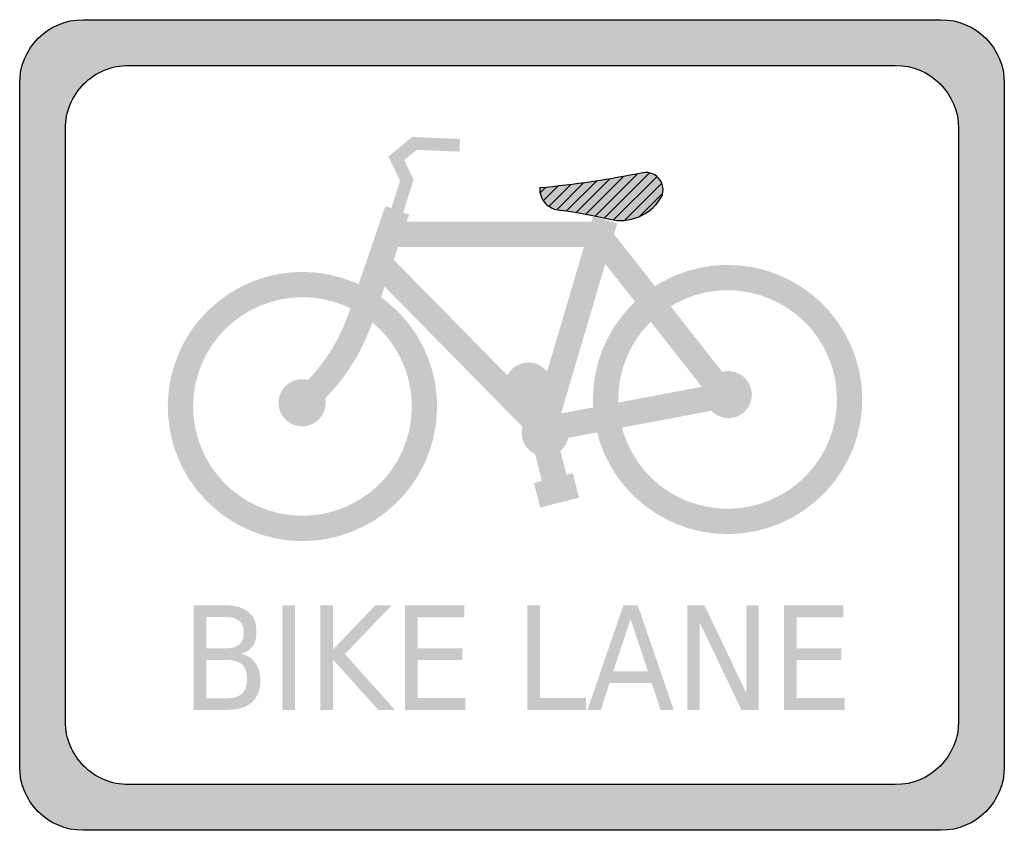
# Model space of a CAD drawing. Header units: inches. Extents: x -0.5 to 0.5, y -0.41 to 0.41.
import ezdxf

# ---------------------------------------------------------------- set-up
doc = ezdxf.new("R2010")
doc.units = ezdxf.units.IN
doc.header["$MEASUREMENT"] = 0

msp = doc.modelspace()

# ---------------------------------------------------------------- hatches: boundary and pattern name
h = msp.add_hatch(color=7)
edge = h.paths.add_edge_path()
edge.add_line((-0.4357, 0.4119), (0.4357, 0.4119))
edge.add_spline(control_points=[(0.4357, 0.4119), (0.4712, 0.4119), (0.5, 0.3832), (0.5, 0.3477)], knot_values=[0, 0, 0, 0, 1, 1, 1, 1], degree=3, periodic=0)
edge.add_line((0.5, 0.3477), (0.5, -0.3477))
edge.add_spline(control_points=[(0.5, -0.3477), (0.5, -0.3832), (0.4712, -0.4119), (0.4357, -0.4119)], knot_values=[0, 0, 0, 0, 1, 1, 1, 1], degree=3, periodic=0)
edge.add_line((0.4357, -0.4119), (-0.4357, -0.4119))
edge.add_spline(control_points=[(-0.4357, -0.4119), (-0.4712, -0.4119), (-0.5, -0.3832), (-0.5, -0.3477)], knot_values=[0, 0, 0, 0, 1, 1, 1, 1], degree=3, periodic=0)
edge.add_line((-0.5, -0.3477), (-0.5, 0.3477))
edge.add_spline(control_points=[(-0.5, 0.3477), (-0.5, 0.3832), (-0.4712, 0.4119), (-0.4357, 0.4119)], knot_values=[0, 0, 0, 0, 1, 1, 1, 1], degree=3, periodic=0)
edge = h.paths.add_edge_path(flags=0)
edge.add_line((-0.3893, 0.3655), (0.3893, 0.3655))
edge.add_spline(control_points=[(0.3893, 0.3655), (0.4248, 0.3655), (0.4536, 0.3368), (0.4536, 0.3013)], knot_values=[0, 0, 0, 0, 1, 1, 1, 1], degree=3, periodic=0)
edge.add_line((0.4536, 0.3013), (0.4536, -0.3013))
edge.add_spline(control_points=[(0.4536, -0.3013), (0.4536, -0.3368), (0.4248, -0.3655), (0.3893, -0.3655)], knot_values=[0, 0, 0, 0, 1, 1, 1, 1], degree=3, periodic=0)
edge.add_line((0.3893, -0.3655), (-0.3893, -0.3655))
edge.add_spline(control_points=[(-0.3893, -0.3655), (-0.4064, -0.3655), (-0.4227, -0.3588), (-0.4348, -0.3467), (-0.4468, -0.3347), (-0.4536, -0.3183), (-0.4536, -0.3013)], knot_values=[0, 0, 0, 0, 1, 1, 1, 2, 2, 2, 2], degree=3, periodic=0)
edge.add_line((-0.4536, -0.3013), (-0.4536, 0.3013))
edge.add_spline(control_points=[(-0.4536, 0.3013), (-0.4536, 0.3183), (-0.4468, 0.3347), (-0.4348, 0.3467), (-0.4227, 0.3588), (-0.4064, 0.3655), (-0.3893, 0.3655)], knot_values=[0, 0, 0, 0, 1, 1, 1, 2, 2, 2, 2], degree=3, periodic=0)
for points in [[(-0.1105, 0.2162), (-0.0999, 0.2492), (-0.1095, 0.2693), (-0.0968, 0.2796), (-0.0533, 0.2779), (-0.0528, 0.2907), (-0.1012, 0.2927), (-0.1255, 0.2729), (-0.1137, 0.2482), (-0.1227, 0.2201), (-0.1105, 0.2162)], [(-0.1287, 0.2223), (-0.166, 0.1131), (-0.1416, 0.1048), (-0.1044, 0.214), (-0.1287, 0.2223)], [(0.0439, -0.0084), (0.1068, 0.2048), (0.0822, 0.2121), (0.0193, -0.0012), (0.0439, -0.0084)], [(-0.1249, 0.181), (0.0812, 0.181), (0.2011, 0.0282), (0.2213, 0.044), (0.0937, 0.2067), (-0.1249, 0.2067), (-0.1249, 0.181)], [(-0.144, 0.1556), (0.0272, -0.0187), (0.222, 0.0182), (0.2173, 0.0435), (0.036, 0.0091), (-0.1257, 0.1736), (-0.144, 0.1556)], [(0.1299, 0.1298), (0.1202, 0.1206), (0.1114, 0.1104), (0.1037, 0.0995), (0.097, 0.0879), (0.0915, 0.0756), (0.0873, 0.0629), (0.0843, 0.0499), (0.0826, 0.0366), (0.0822, 0.0232), (0.0831, 0.0098), (0.0854, -0.0034), (0.0889, -0.0164), (0.0936, -0.0289), (0.0996, -0.0409), (0.1067, -0.0523), (0.1149, -0.0629), (0.1241, -0.0726), (0.1342, -0.0814), (0.1451, -0.0892), (0.1568, -0.0959), (0.169, -0.1014), (0.1817, -0.1057), (0.1947, -0.1087), (0.208, -0.1104), (0.2214, -0.1108), (0.2348, -0.1099), (0.248, -0.1077), (0.261, -0.1042), (0.2735, -0.0995), (0.2855, -0.0936), (0.2969, -0.0865), (0.3075, -0.0783), (0.3173, -0.0692), (0.3261, -0.0591), (0.3339, -0.0482), (0.3406, -0.0366), (0.3462, -0.0244), (0.3505, -0.0117), (0.3535, 0.0014), (0.3553, 0.0147), (0.3557, 0.0281), (0.3549, 0.0415), (0.3527, 0.0547), (0.3492, 0.0676), (0.3445, 0.0802), (0.3386, 0.0922), (0.3316, 0.1036), (0.3234, 0.1143), (0.3143, 0.1241), (0.3042, 0.1329), (0.2933, 0.1407), (0.2817, 0.1475), (0.2695, 0.153), (0.2569, 0.1574), (0.2438, 0.1604), (0.2305, 0.1622), (0.2171, 0.1627), (0.2038, 0.1619), (0.1905, 0.1597), (0.1776, 0.1563), (0.165, 0.1516), (0.153, 0.1457), (0.1416, 0.1387), (0.1561, 0.1175), (0.1654, 0.1232), (0.1752, 0.128), (0.1854, 0.1318), (0.1959, 0.1346), (0.2066, 0.1363), (0.2175, 0.137), (0.2284, 0.1366), (0.2391, 0.1352), (0.2497, 0.1327), (0.26, 0.1291), (0.2699, 0.1246), (0.2794, 0.1192), (0.2882, 0.1128), (0.2964, 0.1056), (0.3038, 0.0977), (0.3104, 0.089), (0.3161, 0.0798), (0.3209, 0.07), (0.3248, 0.0598), (0.3276, 0.0493), (0.3293, 0.0385), (0.33, 0.0277), (0.3297, 0.0168), (0.3282, 0.006), (0.3258, -0.0046), (0.3223, -0.0149), (0.3178, -0.0248), (0.3123, -0.0342), (0.306, -0.0431), (0.2988, -0.0513), (0.2909, -0.0587), (0.2823, -0.0654), (0.273, -0.0711), (0.2633, -0.0759), (0.2531, -0.0798), (0.2426, -0.0826), (0.2318, -0.0844), (0.221, -0.0851), (0.2101, -0.0848), (0.1993, -0.0834), (0.1887, -0.0809), (0.1784, -0.0775), (0.1684, -0.073), (0.159, -0.0676), (0.1501, -0.0613), (0.1419, -0.0541), (0.1345, -0.0462), (0.1278, -0.0376), (0.1221, -0.0283), (0.1172, -0.0186), (0.1133, -0.0084), (0.1105, 0.0021), (0.1087, 0.0128), (0.1079, 0.0237), (0.1082, 0.0346), (0.1096, 0.0454), (0.112, 0.056), (0.1155, 0.0663), (0.1199, 0.0762), (0.1253, 0.0857), (0.1316, 0.0946), (0.1388, 0.1028), (0.1467, 0.1103), (0.1299, 0.1298)], [(-0.1478, 0.1391), (-0.1598, 0.1449), (-0.1724, 0.1495), (-0.1854, 0.1528), (-0.1986, 0.1549), (-0.2119, 0.1556), (-0.2253, 0.155), (-0.2385, 0.1532), (-0.2515, 0.15), (-0.2642, 0.1456), (-0.2763, 0.14), (-0.2878, 0.1332), (-0.2986, 0.1253), (-0.3086, 0.1164), (-0.3177, 0.1066), (-0.3258, 0.096), (-0.3328, 0.0846), (-0.3386, 0.0725), (-0.3433, 0.06), (-0.3467, 0.0471), (-0.3488, 0.0339), (-0.3496, 0.0205), (-0.3491, 0.0072), (-0.3473, -0.0061), (-0.3443, -0.0191), (-0.3399, -0.0317), (-0.3344, -0.0439), (-0.3277, -0.0555), (-0.3199, -0.0663), (-0.311, -0.0764), (-0.3013, -0.0855), (-0.2907, -0.0937), (-0.2793, -0.1007), (-0.2673, -0.1067), (-0.2548, -0.1114), (-0.2419, -0.1149), (-0.2287, -0.1171), (-0.2154, -0.118), (-0.202, -0.1176), (-0.1888, -0.1159), (-0.1757, -0.1129), (-0.163, -0.1086), (-0.1508, -0.1031), (-0.1392, -0.0965), (-0.1283, -0.0888), (-0.1182, -0.08), (-0.109, -0.0703), (-0.1008, -0.0597), (-0.0937, -0.0484), (-0.0877, -0.0365), (-0.0829, -0.024), (-0.0793, -0.0111), (-0.0771, 0.0021), (-0.0761, 0.0154), (-0.0764, 0.0288), (-0.078, 0.042), (-0.0809, 0.0551), (-0.0851, 0.0678), (-0.0905, 0.08), (-0.0971, 0.0917), (-0.1047, 0.1026), (-0.1134, 0.1128), (-0.1231, 0.122), (-0.1336, 0.1303), (-0.1485, 0.1094), (-0.1399, 0.1026), (-0.1321, 0.0951), (-0.125, 0.0869), (-0.1188, 0.078), (-0.1135, 0.0685), (-0.1091, 0.0586), (-0.1057, 0.0483), (-0.1034, 0.0377), (-0.102, 0.0269), (-0.1018, 0.016), (-0.1026, 0.0052), (-0.1044, -0.0055), (-0.1073, -0.016), (-0.1112, -0.0261), (-0.1161, -0.0358), (-0.1219, -0.045), (-0.1285, -0.0536), (-0.136, -0.0614), (-0.1442, -0.0685), (-0.1531, -0.0748), (-0.1625, -0.0802), (-0.1724, -0.0847), (-0.1827, -0.0881), (-0.1933, -0.0905), (-0.204, -0.0919), (-0.2149, -0.0923), (-0.2257, -0.0915), (-0.2364, -0.0897), (-0.2469, -0.0869), (-0.2571, -0.0831), (-0.2668, -0.0783), (-0.276, -0.0725), (-0.2847, -0.0659), (-0.2926, -0.0585), (-0.2997, -0.0503), (-0.3061, -0.0415), (-0.3115, -0.0321), (-0.316, -0.0222), (-0.3195, -0.012), (-0.322, -0.0014), (-0.3235, 0.0094), (-0.3239, 0.0202), (-0.3232, 0.031), (-0.3215, 0.0418), (-0.3187, 0.0523), (-0.315, 0.0624), (-0.3102, 0.0722), (-0.3045, 0.0815), (-0.298, 0.0901), (-0.2906, 0.0981), (-0.2825, 0.1053), (-0.2737, 0.1117), (-0.2644, 0.1172), (-0.2545, 0.1218), (-0.2443, 0.1253), (-0.2337, 0.1279), (-0.2229, 0.1294), (-0.2121, 0.1299), (-0.2013, 0.1293), (-0.1905, 0.1276), (-0.18, 0.1249), (-0.1698, 0.1212), (-0.16, 0.1165), (-0.1478, 0.1391)], [(-0.205, 0.0127), (-0.1911, 0.0254), (-0.1784, 0.0393), (-0.167, 0.0544), (-0.157, 0.0704), (-0.1485, 0.0872), (-0.1416, 0.1048), (-0.166, 0.1131), (-0.172, 0.0977), (-0.1794, 0.0829), (-0.1882, 0.0689), (-0.1981, 0.0558), (-0.2093, 0.0436), (-0.2214, 0.0325), (-0.205, 0.0127)], [(0.0405, 0.0396), (0.0404, 0.042), (0.0401, 0.0443), (0.0395, 0.0466), (0.0387, 0.0488), (0.0377, 0.0509), (0.0365, 0.0529), (0.0351, 0.0548), (0.0335, 0.0566), (0.0318, 0.0581), (0.0299, 0.0595), (0.0279, 0.0607), (0.0258, 0.0617), (0.0236, 0.0625), (0.0213, 0.0631), (0.019, 0.0634), (0.0166, 0.0636), (0.0143, 0.0634), (0.012, 0.0631), (0.0097, 0.0625), (0.0075, 0.0617), (0.0054, 0.0607), (0.0033, 0.0595), (0.0015, 0.0581), (-0.0003, 0.0566), (-0.0019, 0.0548), (-0.0033, 0.0529), (-0.0045, 0.0509), (-0.0055, 0.0488), (-0.0063, 0.0466), (-0.0068, 0.0443), (-0.0072, 0.042), (-0.0073, 0.0396), (0.0166, 0.0396), (0.0405, 0.0396)], [(0.2436, 0.0309), (0.2435, 0.0332), (0.2431, 0.0355), (0.2425, 0.0378), (0.2417, 0.04), (0.2407, 0.0421), (0.2395, 0.0441), (0.2381, 0.046), (0.2366, 0.0478), (0.2348, 0.0493), (0.2329, 0.0507), (0.2309, 0.0519), (0.2288, 0.0529), (0.2266, 0.0537), (0.2243, 0.0543), (0.222, 0.0547), (0.2196, 0.0548), (0.2173, 0.0547), (0.215, 0.0543), (0.2127, 0.0537), (0.2105, 0.0529), (0.2084, 0.0519), (0.2064, 0.0507), (0.2045, 0.0493), (0.2027, 0.0478), (0.2012, 0.046), (0.1998, 0.0441), (0.1986, 0.0421), (0.1976, 0.04), (0.1968, 0.0378), (0.1962, 0.0355), (0.1958, 0.0332), (0.1957, 0.0309), (0.2196, 0.0309), (0.2436, 0.0309)], [(-0.1893, 0.0226), (-0.1894, 0.0249), (-0.1898, 0.0273), (-0.1903, 0.0295), (-0.1911, 0.0317), (-0.1921, 0.0339), (-0.1933, 0.0359), (-0.1947, 0.0378), (-0.1963, 0.0395), (-0.1981, 0.0411), (-0.1999, 0.0425), (-0.202, 0.0437), (-0.2041, 0.0447), (-0.2063, 0.0455), (-0.2086, 0.046), (-0.2109, 0.0464), (-0.2132, 0.0465), (-0.2156, 0.0464), (-0.2179, 0.046), (-0.2202, 0.0455), (-0.2224, 0.0447), (-0.2245, 0.0437), (-0.2265, 0.0425), (-0.2284, 0.0411), (-0.2301, 0.0395), (-0.2317, 0.0378), (-0.2331, 0.0359), (-0.2343, 0.0339), (-0.2353, 0.0317), (-0.2361, 0.0295), (-0.2367, 0.0273), (-0.237, 0.0249), (-0.2372, 0.0226), (-0.2132, 0.0226), (-0.1893, 0.0226)], [(-0.0073, 0.0396), (-0.0072, 0.0373), (-0.0068, 0.035), (-0.0063, 0.0327), (-0.0055, 0.0305), (-0.0045, 0.0284), (-0.0033, 0.0264), (-0.0019, 0.0245), (-0.0003, 0.0227), (0.0015, 0.0212), (0.0033, 0.0198), (0.0054, 0.0186), (0.0075, 0.0175), (0.0097, 0.0168), (0.012, 0.0162), (0.0143, 0.0158), (0.0166, 0.0157), (0.019, 0.0158), (0.0213, 0.0162), (0.0236, 0.0168), (0.0258, 0.0175), (0.0279, 0.0186), (0.0299, 0.0198), (0.0318, 0.0212), (0.0335, 0.0227), (0.0351, 0.0245), (0.0365, 0.0264), (0.0377, 0.0284), (0.0387, 0.0305), (0.0395, 0.0327), (0.0401, 0.035), (0.0404, 0.0373), (0.0405, 0.0396), (0.0166, 0.0396), (-0.0073, 0.0396)], [(0.1957, 0.0309), (0.1958, 0.0285), (0.1962, 0.0262), (0.1968, 0.0239), (0.1976, 0.0217), (0.1986, 0.0196), (0.1998, 0.0176), (0.2012, 0.0157), (0.2027, 0.0139), (0.2045, 0.0124), (0.2064, 0.011), (0.2084, 0.0098), (0.2105, 0.0088), (0.2127, 0.008), (0.215, 0.0074), (0.2173, 0.007), (0.2196, 0.0069), (0.222, 0.007), (0.2243, 0.0074), (0.2266, 0.008), (0.2288, 0.0088), (0.2309, 0.0098), (0.2329, 0.011), (0.2348, 0.0124), (0.2366, 0.0139), (0.2381, 0.0157), (0.2395, 0.0176), (0.2407, 0.0196), (0.2417, 0.0217), (0.2425, 0.0239), (0.2431, 0.0262), (0.2435, 0.0285), (0.2436, 0.0309), (0.2196, 0.0309), (0.1957, 0.0309)], [(-0.2372, 0.0226), (-0.237, 0.0202), (-0.2367, 0.0179), (-0.2361, 0.0156), (-0.2353, 0.0134), (-0.2343, 0.0113), (-0.2331, 0.0093), (-0.2317, 0.0074), (-0.2301, 0.0057), (-0.2284, 0.0041), (-0.2265, 0.0027), (-0.2245, 0.0015), (-0.2224, 0.0005), (-0.2202, -0.0003), (-0.2179, -0.0009), (-0.2156, -0.0012), (-0.2132, -0.0013), (-0.2109, -0.0012), (-0.2086, -0.0009), (-0.2063, -0.0003), (-0.2041, 0.0005), (-0.202, 0.0015), (-0.1999, 0.0027), (-0.1981, 0.0041), (-0.1963, 0.0057), (-0.1947, 0.0074), (-0.1933, 0.0093), (-0.1921, 0.0113), (-0.1911, 0.0134), (-0.1903, 0.0156), (-0.1898, 0.0179), (-0.1894, 0.0202), (-0.1893, 0.0226), (-0.2132, 0.0226), (-0.2372, 0.0226)], [(0.0577, -0.008), (0.0576, -0.0056), (0.0572, -0.0033), (0.0567, -0.001), (0.0559, 0.0012), (0.0549, 0.0033), (0.0537, 0.0053), (0.0523, 0.0072), (0.0507, 0.0089), (0.049, 0.0105), (0.0471, 0.0119), (0.0451, 0.0131), (0.0429, 0.0141), (0.0407, 0.0149), (0.0384, 0.0155), (0.0361, 0.0158), (0.0338, 0.0159), (0.0314, 0.0158), (0.0291, 0.0155), (0.0268, 0.0149), (0.0246, 0.0141), (0.0225, 0.0131), (0.0205, 0.0119), (0.0186, 0.0105), (0.0169, 0.0089), (0.0153, 0.0072), (0.0139, 0.0053), (0.0127, 0.0033), (0.0117, 0.0012), (0.0109, -0.001), (0.0103, -0.0033), (0.01, -0.0056), (0.0099, -0.008), (0.0338, -0.008), (0.0577, -0.008)], [(0.0099, -0.008), (0.01, -0.0103), (0.0103, -0.0127), (0.0109, -0.0149), (0.0117, -0.0171), (0.0127, -0.0193), (0.0139, -0.0213), (0.0153, -0.0232), (0.0169, -0.0249), (0.0186, -0.0265), (0.0205, -0.0279), (0.0225, -0.0291), (0.0246, -0.0301), (0.0268, -0.0309), (0.0291, -0.0314), (0.0314, -0.0318), (0.0338, -0.0319), (0.0361, -0.0318), (0.0384, -0.0314), (0.0407, -0.0309), (0.0429, -0.0301), (0.0451, -0.0291), (0.0471, -0.0279), (0.049, -0.0265), (0.0507, -0.0249), (0.0523, -0.0232), (0.0537, -0.0213), (0.0549, -0.0193), (0.0559, -0.0171), (0.0567, -0.0149), (0.0572, -0.0127), (0.0576, -0.0103), (0.0577, -0.008), (0.0338, -0.008), (0.0099, -0.008)], [(0.0226, -0.0264), (0.0334, -0.0683), (0.0583, -0.0619), (0.0475, -0.02), (0.0226, -0.0264)], [(0.0287, -0.0839), (0.0681, -0.0738), (0.0617, -0.0489), (0.0223, -0.059), (0.0287, -0.0839)], [(-0.2334, -0.1833), (-0.2204, -0.1833), (-0.2204, -0.2895), (-0.2334, -0.2895), (-0.2334, -0.1833)], [(-0.1947, -0.1833), (-0.1818, -0.1833), (-0.1818, -0.2282), (-0.1389, -0.1833), (-0.1223, -0.1833), (-0.1697, -0.2328), (-0.1189, -0.2895), (-0.1359, -0.2895), (-0.1818, -0.2384), (-0.1818, -0.2895), (-0.1947, -0.2895), (-0.1947, -0.1833)], [(-0.1088, -0.1833), (-0.0485, -0.1833), (-0.0485, -0.1954), (-0.0959, -0.1954), (-0.0959, -0.2269), (-0.0504, -0.2269), (-0.0504, -0.2389), (-0.0959, -0.2389), (-0.0959, -0.2774), (-0.0473, -0.2774), (-0.0473, -0.2895), (-0.1088, -0.2895), (-0.1088, -0.1833)], [(0.0155, -0.1833), (0.0285, -0.1833), (0.0285, -0.2774), (0.075, -0.2774), (0.075, -0.2895), (0.0155, -0.2895), (0.0155, -0.1833)], [(0.1781, -0.1833), (0.1955, -0.1833), (0.2379, -0.2722), (0.2379, -0.1833), (0.2504, -0.1833), (0.2504, -0.2895), (0.233, -0.2895), (0.1906, -0.2007), (0.1906, -0.2895), (0.1781, -0.2895), (0.1781, -0.1833)], [(0.2761, -0.1833), (0.3365, -0.1833), (0.3365, -0.1954), (0.289, -0.1954), (0.289, -0.2269), (0.3346, -0.2269), (0.3346, -0.2389), (0.289, -0.2389), (0.289, -0.2774), (0.3377, -0.2774), (0.3377, -0.2895), (0.2761, -0.2895), (0.2761, -0.1833)]]:
    msp.add_hatch(color=7).paths.add_polyline_path(points)
h = msp.add_hatch(color=7)
edge = h.paths.add_edge_path()
edge.add_spline(control_points=[(0.0282, 0.2409), (0.0279, 0.2352), (0.03, 0.2295), (0.0339, 0.2252), (0.0379, 0.221), (0.0434, 0.2185), (0.0491, 0.2184)], knot_values=[0, 0, 0, 0, 1, 1, 1, 2, 2, 2, 2], degree=3, periodic=0)
edge.add_spline(control_points=[(0.0491, 0.2184), (0.066, 0.2162), (0.0827, 0.2131), (0.0992, 0.2091), (0.119, 0.2044), (0.1396, 0.2127), (0.1506, 0.2298), (0.1544, 0.2356), (0.1543, 0.2431), (0.1505, 0.2489), (0.1466, 0.2547), (0.1397, 0.2576), (0.1329, 0.2564)], knot_values=[0, 0, 0, 0, 1, 1, 1, 2, 2, 2, 3, 3, 3, 4, 4, 4, 4], degree=3, periodic=0)
edge.add_spline(control_points=[(0.1329, 0.2564), (0.0983, 0.2493), (0.0634, 0.2441), (0.0282, 0.2409)], knot_values=[0, 0, 0, 0, 1, 1, 1, 1], degree=3, periodic=0)
h = msp.add_hatch(color=7)
edge = h.paths.add_edge_path()
edge.add_line((-0.3233, -0.1833), (-0.2903, -0.1833))
edge.add_spline(control_points=[(-0.2903, -0.1833), (-0.2804, -0.1833), (-0.2728, -0.1856), (-0.2675, -0.1902), (-0.2621, -0.1947), (-0.2595, -0.2012), (-0.2595, -0.2096), (-0.2595, -0.2161), (-0.2608, -0.2212), (-0.2636, -0.2251), (-0.2663, -0.2289), (-0.2703, -0.2313), (-0.2756, -0.2323)], knot_values=[0, 0, 0, 0, 1, 1, 1, 2, 2, 2, 3, 3, 3, 4, 4, 4, 4], degree=3, periodic=0)
edge.add_spline(control_points=[(-0.2756, -0.2323), (-0.2692, -0.2338), (-0.2642, -0.2369), (-0.2607, -0.2418), (-0.2572, -0.2466), (-0.2555, -0.2526), (-0.2555, -0.2598), (-0.2555, -0.2693), (-0.2584, -0.2766), (-0.2642, -0.2818), (-0.27, -0.2869), (-0.2783, -0.2895), (-0.289, -0.2895)], knot_values=[0, 0, 0, 0, 1, 1, 1, 2, 2, 2, 3, 3, 3, 4, 4, 4, 4], degree=3, periodic=0)
edge.add_line((-0.289, -0.2895), (-0.3233, -0.2895))
edge.add_line((-0.3233, -0.2895), (-0.3233, -0.1833))
edge = h.paths.add_edge_path(flags=0)
edge.add_line((-0.3103, -0.2388), (-0.3103, -0.2777))
edge.add_line((-0.3103, -0.2777), (-0.2896, -0.2777))
edge.add_spline(control_points=[(-0.2896, -0.2777), (-0.2826, -0.2777), (-0.2775, -0.2761), (-0.2741, -0.2729), (-0.2708, -0.2697), (-0.2691, -0.2648), (-0.2691, -0.2582), (-0.2691, -0.2516), (-0.2708, -0.2467), (-0.2741, -0.2435), (-0.2775, -0.2404), (-0.2826, -0.2388), (-0.2896, -0.2388)], knot_values=[0, 0, 0, 0, 1, 1, 1, 2, 2, 2, 3, 3, 3, 4, 4, 4, 4], degree=3, periodic=0)
edge.add_line((-0.2896, -0.2388), (-0.3103, -0.2388))
edge = h.paths.add_edge_path(flags=0)
edge.add_line((-0.3103, -0.1951), (-0.3103, -0.2271))
edge.add_line((-0.3103, -0.2271), (-0.2912, -0.2271))
edge.add_spline(control_points=[(-0.2912, -0.2271), (-0.2849, -0.2271), (-0.2802, -0.2258), (-0.2771, -0.2232), (-0.274, -0.2206), (-0.2724, -0.2165), (-0.2724, -0.2111), (-0.2724, -0.2058), (-0.274, -0.2018), (-0.2771, -0.1991), (-0.2802, -0.1965), (-0.2849, -0.1951), (-0.2912, -0.1951)], knot_values=[0, 0, 0, 0, 1, 1, 1, 2, 2, 2, 3, 3, 3, 4, 4, 4, 4], degree=3, periodic=0)
edge.add_line((-0.2912, -0.1951), (-0.3103, -0.1951))
h = msp.add_hatch(color=7)
h.paths.add_polyline_path([(0.1131, -0.1833), (0.1278, -0.1833), (0.1642, -0.2895), (0.1508, -0.2895), (0.142, -0.2623), (0.099, -0.2623), (0.0903, -0.2895), (0.0766, -0.2895), (0.1131, -0.1833)])
h.paths.add_polyline_path([(0.1204, -0.1975), (0.1029, -0.2503), (0.1381, -0.2503), (0.1204, -0.1975)], flags=0)

# ---------------------------------------------------------------- linework, layer by layer
at = {"color": 7}
for p, q in [((0.0653, 0.216), (0.0995, 0.2502)), ((0.075, 0.2143), (0.1133, 0.2526)), ((0.0845, 0.2124), (0.1274, 0.2553)), ((0.0938, 0.2104), (0.1397, 0.2563)), ((0.1032, 0.2084), (0.1473, 0.2525)), ((0.0285, 0.236), (0.034, 0.2415)), ((0.0318, 0.2279), (0.0467, 0.2428)), ((0.0374, 0.2222), (0.0596, 0.2443)), ((0.0454, 0.2188), (0.0727, 0.246)), ((0.0555, 0.2175), (0.086, 0.248)), ((0.1142, 0.208), (0.1521, 0.2459)), ((0.1293, 0.2117), (0.153, 0.2354))]:
    msp.add_line(p, q, dxfattribs=at)
for points in [[(-0.4357, 0.4119), (0.4357, 0.4119)], [(-0.3893, 0.3655), (0.3893, 0.3655)], [(-0.5, -0.3477), (-0.5, 0.3477)], [(0.5, 0.3477), (0.5, -0.3477)], [(-0.4536, -0.3013), (-0.4536, 0.3013)], [(0.4536, 0.3013), (0.4536, -0.3013)], [(0.3893, -0.3655), (-0.3893, -0.3655)], [(0.4357, -0.4119), (-0.4357, -0.4119)]]:
    msp.add_lwpolyline(points, dxfattribs=at)
for points in [[(-0.5, 0.3477), (-0.5, 0.3832), (-0.4712, 0.4119), (-0.4357, 0.4119)], [(0.4357, 0.4119), (0.4712, 0.4119), (0.5, 0.3832), (0.5, 0.3477)], [(0.3893, 0.3655), (0.4248, 0.3655), (0.4536, 0.3368), (0.4536, 0.3013)], [(0.1329, 0.2564), (0.0983, 0.2493), (0.0634, 0.2441), (0.0282, 0.2409)], [(0.4536, -0.3013), (0.4536, -0.3368), (0.4248, -0.3655), (0.3893, -0.3655)], [(-0.4357, -0.4119), (-0.4712, -0.4119), (-0.5, -0.3832), (-0.5, -0.3477)], [(0.5, -0.3477), (0.5, -0.3832), (0.4712, -0.4119), (0.4357, -0.4119)]]:
    msp.add_open_spline(points, degree=3, dxfattribs=at)
for points, knots in [([(-0.4536, 0.3013), (-0.4536, 0.3183), (-0.4468, 0.3347), (-0.4348, 0.3467), (-0.4227, 0.3588), (-0.4064, 0.3655), (-0.3893, 0.3655)], [0, 0, 0, 0, 1, 1, 1, 2, 2, 2, 2]), ([(0.0491, 0.2184), (0.066, 0.2162), (0.0827, 0.2131), (0.0992, 0.2091), (0.119, 0.2044), (0.1396, 0.2127), (0.1506, 0.2298), (0.1544, 0.2356), (0.1543, 0.2431), (0.1505, 0.2489), (0.1466, 0.2547), (0.1397, 0.2576), (0.1329, 0.2564)], [0, 0, 0, 0, 1, 1, 1, 2, 2, 2, 3, 3, 3, 4, 4, 4, 4]), ([(0.0282, 0.2409), (0.0279, 0.2352), (0.03, 0.2295), (0.0339, 0.2252), (0.0379, 0.221), (0.0434, 0.2185), (0.0491, 0.2184)], [0, 0, 0, 0, 1, 1, 1, 2, 2, 2, 2]), ([(-0.3893, -0.3655), (-0.4064, -0.3655), (-0.4227, -0.3588), (-0.4348, -0.3467), (-0.4468, -0.3347), (-0.4536, -0.3183), (-0.4536, -0.3013)], [0, 0, 0, 0, 1, 1, 1, 2, 2, 2, 2])]:
    msp.add_open_spline(points, degree=3, knots=knots, dxfattribs=at)

doc.saveas('drawing.dxf')
